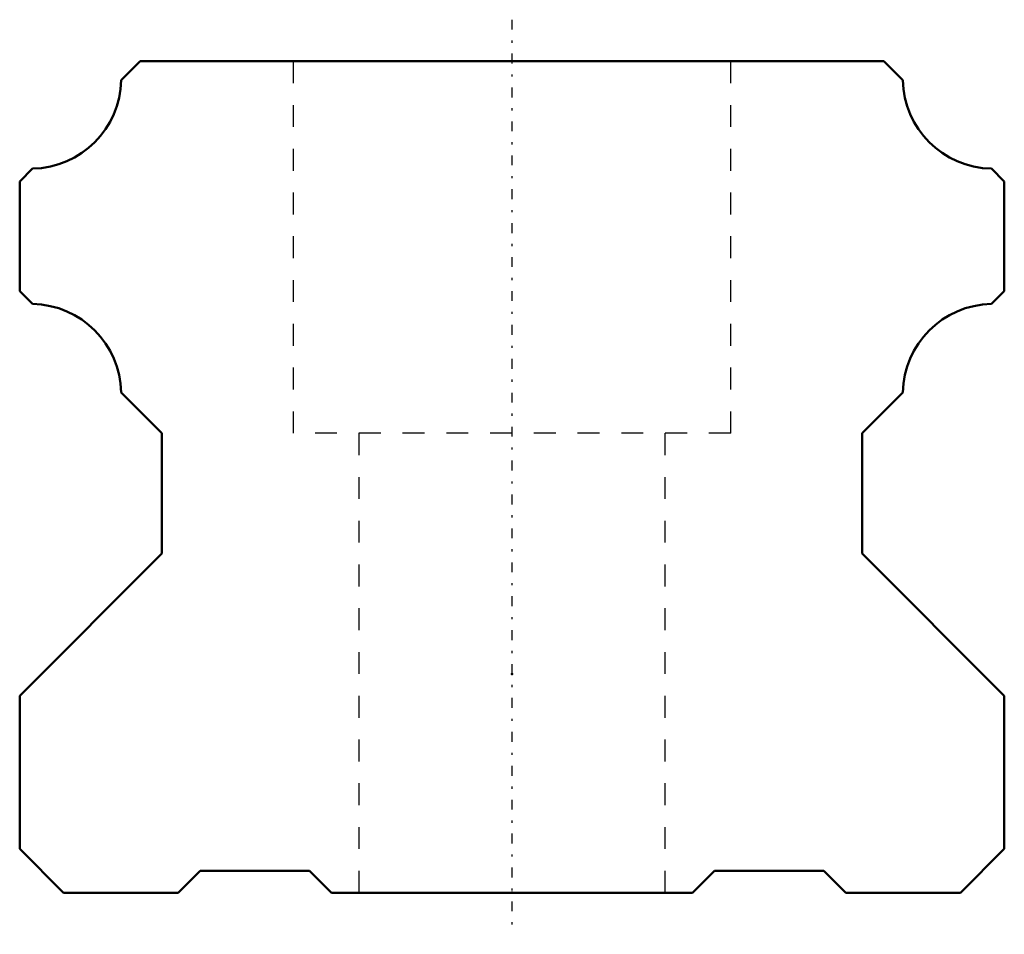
# Model space of a CAD drawing. Header units: millimetres. Extents: x -22.5 to 22.5, y -1.9 to 39.9.
import ezdxf

# ---------------------------------------------------------------- set-up
doc = ezdxf.new("R2010")
doc.units = ezdxf.units.MM
doc.linetypes.add('Center', pattern=[1.5, 0.45, -0.5, 0.05, -0.5])
doc.linetypes.add('Dashed', pattern=[2, 1, -1])
for name, color, linetype, lineweight in [('2d ConnectionPoints', 7, 'Continuous', 50), ('AM_0', 7, 'Continuous', 50), ('AM_7', 7, 'Center', 25), ('AM_9', 6, 'Dashed', 25)]:
    doc.layers.add(name, color=color, linetype=linetype, lineweight=lineweight)

msp = doc.modelspace()

# ---------------------------------------------------------------- linework, layer by layer
at = {"layer": '2d ConnectionPoints'}
for p in [(0, 10), (0, 0), (0, 0)]:
    msp.add_point(p, dxfattribs=at)
at = {"layer": 'AM_0'}
for p, q in [((-17.001, 38), (-17.86, 37.141)), ((17.001, 38), (-17.001, 38)), ((17.86, 37.141), (17.001, 38)), ((-21.908, 33.093), (-22.5, 32.501)), ((22.5, 32.501), (21.908, 33.093)), ((-22.5, 32.501), (-22.5, 27.498)), ((22.5, 27.498), (22.5, 32.501)), ((-22.5, 27.498), (-21.91, 26.908)), ((21.91, 26.908), (22.5, 27.498)), ((-17.86, 22.857), (-16, 20.998)), ((16, 20.998), (17.86, 22.857)), ((-16, 20.998), (-16, 15.501)), ((16, 15.501), (16, 20.998)), ((-16, 15.501), (-22.5, 9.001)), ((22.5, 9.001), (16, 15.501)), ((-22.5, 9.001), (-22.5, 2)), ((22.5, 2), (22.5, 9.001)), ((-22.5, 2), (-20.5, 0)), ((20.5, 0), (22.5, 2)), ((-15.25, 0), (-14.25, 1)), ((-14.25, 1), (-9.25, 1)), ((-9.25, 1), (-8.25, 0)), ((8.25, 0), (9.25, 1)), ((9.25, 1), (14.25, 1)), ((14.25, 1), (15.25, 0)), ((-20.5, 0), (-15.25, 0)), ((-8.25, 0), (8.25, 0)), ((15.25, 0), (20.5, 0))]:
    msp.add_line(p, q, dxfattribs=at)
for centre, start, end in [((-21.989, 37.222), 271.1227, 358.8774), ((21.989, 37.222), 181.1226, 268.8773), ((-21.989, 22.779), 1.0886, 88.9114), ((21.989, 22.779), 91.0886, 178.9114)]:
    msp.add_arc(centre, 4.13, start, end, dxfattribs=at)
at = {"layer": 'AM_7'}
msp.add_line((0, 39.9), (0, -1.9), dxfattribs=at)
at = {"layer": 'AM_9'}
for p, q in [((-10, 38), (-10, 21)), ((10, 21), (10, 38)), ((10, 21), (-10, 21)), ((-7, 21), (-7, 0)), ((7, 0), (7, 21))]:
    msp.add_line(p, q, dxfattribs=at)

doc.saveas('drawing.dxf')
